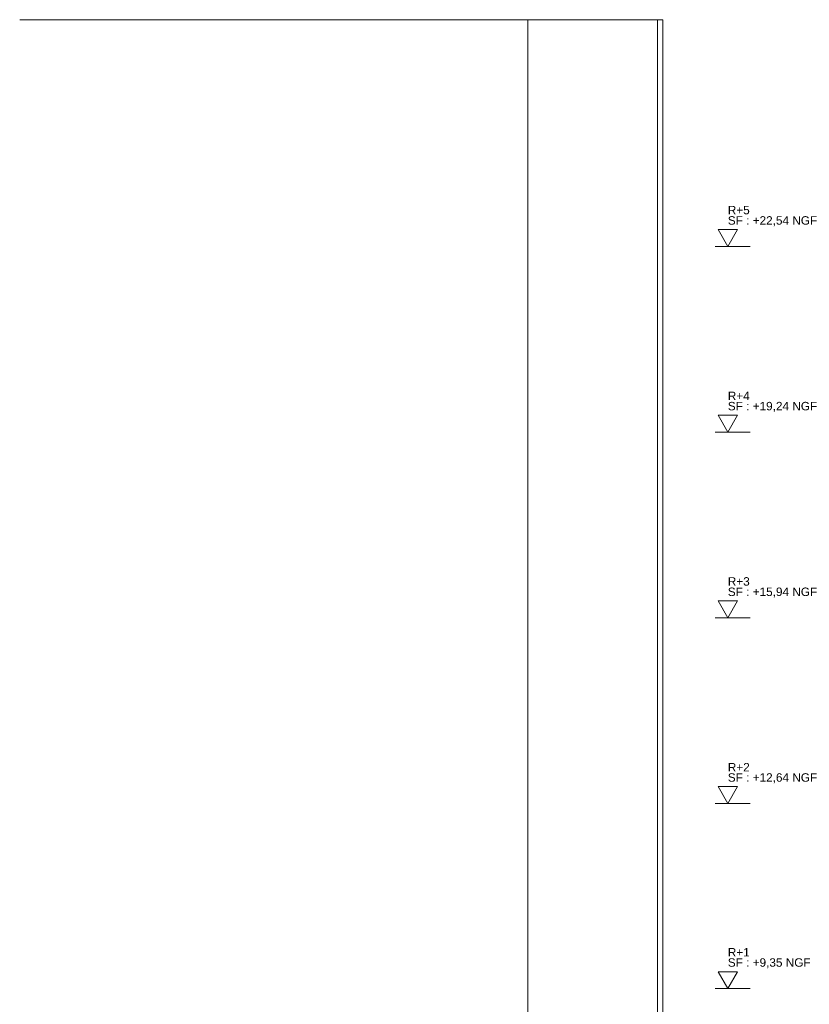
# Model space of a CAD drawing. Header units: millimetres. Extents: x 3311 to 117041, y -19950 to 21829.
# Tile 2 of 68: x 3311 to 17356, y 3350 to 20850. Entities that reach past the tile are written whole.
import ezdxf

# ---------------------------------------------------------------- set-up
doc = ezdxf.new("R2010")
doc.units = ezdxf.units.MM
doc.header["$MEASUREMENT"] = 0
doc.layers.add('05-INF _ COTATIONS.ARCHI', color=7, linetype='Continuous')
doc.layers.add('07-VRD_Terrain_Batiments.ARCHI', color=7, linetype='Continuous')
doc.styles.add('STYLE_GENERE_1', font='arial.ttf')

# ---------------------------------------------------------------- blocks, each defined once
blk = doc.blocks.new('Élément de coupe_155_1')
at = {"layer": '07-VRD_Terrain_Batiments.ARCHI', "color": 7, "linetype": 'Continuous', "lineweight": 5}
for p, q in [((3311, 20850), (12352, 20850)), ((12352, 137), (12352, 20850)), ((12352, 20850), (14655, 20850)), ((14655, 38), (14655, 20850)), ((14655, 20850), (14749, 20850)), ((14749, 50), (14749, 20850))]:
    blk.add_line(p, q, dxfattribs=at)
blk = doc.blocks.new('Cotation_1_1', base_point=(15906, 3630))
at = {"layer": '05-INF _ COTATIONS.ARCHI', "color": 251, "linetype": 'Continuous', "lineweight": 5, "true_color": 0x666666}
for p, q in [((15906, 3630), (15732, 3930)), ((15732, 3930), (16080, 3930)), ((16080, 3930), (15906, 3630)), ((15906, 3630), (15681, 3630)), ((15906, 3630), (16306, 3630))]:
    blk.add_line(p, q, dxfattribs=at)
at = {"layer": '05-INF _ COTATIONS.ARCHI', "color": 7, "lineweight": 5, "char_height": 150, "attachment_point": 7, "style": 'STYLE_GENERE_1'}
for s, insert in [('\\A1;{\\pql;\\fArial|b0|i0|c0|p0;\\W1.000000;R+1}', (15906, 4200)), ('\\A1;{\\pql;\\fArial|b0|i0|c0|p0;\\W1.000000;SF : +9,35 NGF}', (15906, 3990))]:
    blk.add_mtext(s, dxfattribs=dict(at, insert=insert))
blk = doc.blocks.new('Cotation_2_1', base_point=(15906, 6919))
at = {"layer": '05-INF _ COTATIONS.ARCHI', "color": 251, "linetype": 'Continuous', "lineweight": 5, "true_color": 0x666666}
for p, q in [((15906, 6919), (15732, 7219)), ((15732, 7219), (16080, 7219)), ((16080, 7219), (15906, 6919)), ((15906, 6919), (15681, 6919)), ((15906, 6919), (16306, 6919))]:
    blk.add_line(p, q, dxfattribs=at)
at = {"layer": '05-INF _ COTATIONS.ARCHI', "color": 7, "lineweight": 5, "char_height": 150, "attachment_point": 7, "style": 'STYLE_GENERE_1'}
for s, insert in [('\\A1;{\\pql;\\fArial|b0|i0|c0|p0;\\W1.000000;R+2}', (15906, 7489)), ('\\A1;{\\pql;\\fArial|b0|i0|c0|p0;\\W1.000000;SF : +12,64 NGF}', (15906, 7279))]:
    blk.add_mtext(s, dxfattribs=dict(at, insert=insert))
blk = doc.blocks.new('Cotation_3_1', base_point=(15906, 10219))
at = {"layer": '05-INF _ COTATIONS.ARCHI', "color": 251, "linetype": 'Continuous', "lineweight": 5, "true_color": 0x666666}
for p, q in [((15906, 10219), (15732, 10519)), ((15732, 10519), (16080, 10519)), ((16080, 10519), (15906, 10219)), ((15906, 10219), (15681, 10219)), ((15906, 10219), (16306, 10219))]:
    blk.add_line(p, q, dxfattribs=at)
at = {"layer": '05-INF _ COTATIONS.ARCHI', "color": 7, "lineweight": 5, "char_height": 150, "attachment_point": 7, "style": 'STYLE_GENERE_1'}
for s, insert in [('\\A1;{\\pql;\\fArial|b0|i0|c0|p0;\\W1.000000;R+3}', (15906, 10789)), ('\\A1;{\\pql;\\fArial|b0|i0|c0|p0;\\W1.000000;SF : +15,94 NGF}', (15906, 10579))]:
    blk.add_mtext(s, dxfattribs=dict(at, insert=insert))
blk = doc.blocks.new('Cotation_4_1', base_point=(15906, 13519))
at = {"layer": '05-INF _ COTATIONS.ARCHI', "color": 251, "linetype": 'Continuous', "lineweight": 5, "true_color": 0x666666}
for p, q in [((15906, 13519), (15732, 13819)), ((15732, 13819), (16080, 13819)), ((16080, 13819), (15906, 13519)), ((15906, 13519), (15681, 13519)), ((15906, 13519), (16306, 13519))]:
    blk.add_line(p, q, dxfattribs=at)
at = {"layer": '05-INF _ COTATIONS.ARCHI', "color": 7, "lineweight": 5, "char_height": 150, "attachment_point": 7, "style": 'STYLE_GENERE_1'}
for s, insert in [('\\A1;{\\pql;\\fArial|b0|i0|c0|p0;\\W1.000000;R+4}', (15906, 14089)), ('\\A1;{\\pql;\\fArial|b0|i0|c0|p0;\\W1.000000;SF : +19,24 NGF}', (15906, 13879))]:
    blk.add_mtext(s, dxfattribs=dict(at, insert=insert))
blk = doc.blocks.new('Cotation_5_1', base_point=(15906, 16819))
at = {"layer": '05-INF _ COTATIONS.ARCHI', "color": 251, "linetype": 'Continuous', "lineweight": 5, "true_color": 0x666666}
for p, q in [((15906, 16819), (15732, 17119)), ((15732, 17119), (16080, 17119)), ((16080, 17119), (15906, 16819)), ((15906, 16819), (15681, 16819)), ((15906, 16819), (16306, 16819))]:
    blk.add_line(p, q, dxfattribs=at)
at = {"layer": '05-INF _ COTATIONS.ARCHI', "color": 7, "lineweight": 5, "char_height": 150, "attachment_point": 7, "style": 'STYLE_GENERE_1'}
for s, insert in [('\\A1;{\\pql;\\fArial|b0|i0|c0|p0;\\W1.000000;R+5}', (15906, 17389)), ('\\A1;{\\pql;\\fArial|b0|i0|c0|p0;\\W1.000000;SF : +22,54 NGF}', (15906, 17179))]:
    blk.add_mtext(s, dxfattribs=dict(at, insert=insert))

msp = doc.modelspace()

# ---------------------------------------------------------------- block references
at = {"layer": '05-INF _ COTATIONS.ARCHI', "color": 251, "linetype": 'Continuous', "lineweight": 5, "true_color": 0x666666}
for name, p in [('Cotation_5_1', (15906.057, 16819)), ('Cotation_4_1', (15906.057, 13519)), ('Cotation_3_1', (15906.057, 10219)), ('Cotation_2_1', (15906.057, 6918.6)), ('Cotation_1_1', (15906.057, 3630))]:
    msp.add_blockref(name, p, dxfattribs=at)
at = {"layer": '07-VRD_Terrain_Batiments.ARCHI', "lineweight": 0}
msp.add_blockref('Élément de coupe_155_1', (0, 0), dxfattribs=at)

doc.saveas('drawing.dxf')
